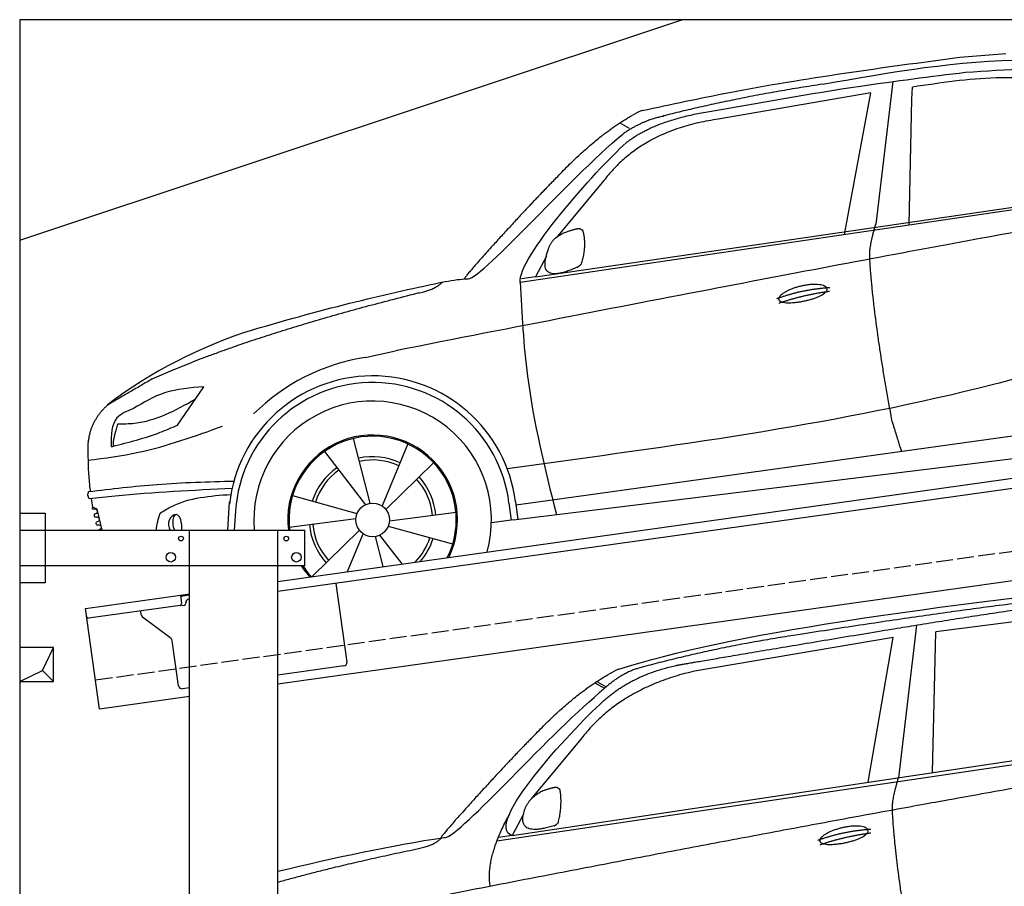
# Model space of a CAD drawing. Extents: x 0 to 5800, y -175 to 4550.
# Tile 2 of 3: x 0 to 2900, y 1997 to 4550. Entities that reach past the tile are written whole.
import ezdxf

# ---------------------------------------------------------------- set-up
doc = ezdxf.new("R2010")
doc.units = 0
doc.header["$LTSCALE"] = 10
doc.header["$MEASUREMENT"] = 0
doc.linetypes.add('GEN3', pattern=[6.25, 5, -1.25])
doc.layers.get('0').update_dxf_attribs({"linetype": 'CONTINUOUS'})
for name, color, linetype in [('3', 6, 'GEN3'), ('BREAKTHROUGH', 1, 'CONTINUOUS'), ('CAR', 1, 'CONTINUOUS')]:
    doc.layers.add(name, color=color, linetype=linetype)
doc.layers.add('AM_0', color=7, linetype='CONTINUOUS', lineweight=30)

# ---------------------------------------------------------------- blocks, each defined once
blk = doc.blocks.new('car_150')
at = {"layer": 'CAR'}
for p, q in [((12096.6, 1708.3), (11989, 1268.4)), ((12090.6, 1271.1), (12150.5, 1682.1)), ((12852.3, 1684.4), (12150.5, 1682.1)), ((11135.2, 1654.5), (11161.3, 1635)), ((11141, 1657.4), (11166.4, 1638.4)), ((12024, 1680.6), (11430.7, 1652.9)), ((11899, 1265.9), (12024, 1680.6)), ((11073.9, 1494.7), (10907.2, 1337.8)), ((10792.4, 1227), (12873.3, 1279.9)), ((10878.7, 1293.9), (10839.1, 1237.2)), ((10839.1, 1237.2), (12874.8, 1292.4)), ((10839.1, 1237.2), (10797.9, 1237.1))]:
    blk.add_line(p, q, dxfattribs=at)
blk.add_arc((11252.1, 1516.2), 174.5, 103.8736, 114.54, dxfattribs=at)
for points, degree in [([(11210.2, 1685.6), (11542.9, 1749.4), (12105.1, 1762), (12930.5, 1747.4)], 3), ([(11740.1, 1722.1), (11497.4, 1715.5), (11268.8, 1681.6)], 2), ([(12704.3, 1733.1), (12355.7, 1743.2), (11740.1, 1722.1)], 2), ([(10930.4, 1515.2), (11065.6, 1627.8), (11179.6, 1674.9)], 2), ([(11268.8, 1681.6), (11213.7, 1673.9), (11145.7, 1624)], 2), ([(11152.7, 1597.4), (11243.5, 1663), (11380.1, 1676.4)], 2), ([(11430.7, 1652.9), (11206.1, 1629.9), (11073.9, 1494.7)], 2), ([(10638.9, 1256.3), (10666.6, 1238), (10970.1, 1510.3), (11145.7, 1624)], 3), ([(10839.1, 1237.2), (10755.1, 1275), (11042.6, 1519.1), (11152.7, 1597.4)], 3), ([(10930.4, 1515.2), (10850.9, 1452.6), (10750.8, 1366.4), (10624.3, 1257.8), (10630.3, 1256.1)], 4), ([(10944.6, 1357.7), (10973.1, 1364.2), (10986, 1363.3)], 2), ([(10986, 1363.3), (10992.2, 1357.4), (10994.7, 1357.3)], 2), ([(10886.5, 1311.8), (10902.2, 1342.5), (10944.6, 1357.7)], 2), ([(10978.5, 1259), (10998.5, 1312.5), (10994.7, 1357.3)], 2), ([(10965.2, 1251), (10843.5, 1229), (10886.5, 1311.8)], 2), ([(10756.8, 1096.7), (10752.3, 1180.2), (10838, 1299.8)], 2), ([(10140.7, 1216.8), (10314.3, 1236.6), (10479.5, 1251.5), (10638.9, 1256.3)], 3), ([(10551.6, 1232.1), (10606.6, 1235.5), (10630, 1255)], 2), ([(10965.2, 1251), (10971.1, 1252.9), (10978.5, 1259)], 2), ([(11959.5, 1175.6), (11961.8, 1206.7), (11989, 1268.4)], 2), ([(10136.8, 1184.9), (10312.9, 1212.3), (10551.6, 1232.1)], 2), ([(12866.3, 1222.8), (11949.2, 1183.9), (10404.4, 1071.4)], 2), ([(11966.3, 684.4), (11947.2, 997.3), (11959.5, 1175.6)], 2), ([(11730.9, 1114.3), (11806, 1132.5), (11889.6, 1128.1)], 2), ([(11736.2, 1100.5), (11810, 1116.4), (11887.9, 1117)], 2)]:
    blk.add_open_spline(points, degree=degree, dxfattribs=at)
for points, degree, knots in [([(11380.1, 1676.4), (11407, 1677.9), (11545.9, 1684.7), (12131.3, 1711.8), (12584.9, 1726.7), (12852.7, 1717.4), (12926.2, 1712.9)], 4, [0.0821318, 0.0821318, 0.0821318, 0.0821318, 0.0821318, 0.258851, 0.508851, 0.6086078, 0.6086078, 0.6086078, 0.6086078, 0.6086078]), ([(11736, 1111.2), (11735, 1119.4), (11755.7, 1136.1), (11838.1, 1157.7), (11931.6, 1126.3), (11845.9, 1093.1), (11761.1, 1092.3), (11737, 1103), (11736, 1111.2)], 5, [0, 0, 0, 0, 0, 0, 0.300106, 0.500106, 0.700106, 1, 1, 1, 1, 1, 1])]:
    blk.add_open_spline(points, degree=degree, knots=knots, dxfattribs=at)
blk = doc.blocks.new('car_150_')
at = {"layer": 'CAR'}
for p, q in [((6993.7, 5277.2), (7129.2, 5288.8)), ((6796.4, 5203.8), (6750.1, 4783)), ((6731.9, 5170.4), (6283.3, 5089.2)), ((6657.9, 4752.4), (6731.9, 5170.4)), ((6853.7, 5152.6), (6855.4, 5188)), ((6848, 4782.8), (6853.7, 5152.6)), ((5993.7, 5075.5), (6021.3, 5060)), ((5703.5, 4603.8), (7806, 4931.3)), ((5748.6, 4619.9), (7887.1, 4949.3)), ((5948.1, 4905.6), (5809.7, 4736.5)), ((5780.5, 4681.2), (5748.6, 4619.9)), ((5748.6, 4619.9), (5707.7, 4614.5)), ((5249.2, 4379.1), (5338.8, 4399.4)), ((4697.5, 4174.8), (4774.2, 4288.5)), ((7646, 4233.7), (5761.2, 3956.2)), ((5689.3, 3904.2), (7721.3, 4169.7)), ((5267.2, 3949.5), (5216.9, 4139.6)), ((5377, 4125.1), (5302.6, 3941.6)), ((5131.5, 4101.3), (5253.2, 3945.1)), ((5313.4, 3931.7), (5452.9, 4070.3)), ((5734.4, 4063.7), (5670.2, 4054.4)), ((4848.5, 3866.9), (4853.3, 3950.1)), ((5228.7, 3918.3), (5038.9, 3969.8)), ((5676.1, 3953), (5682.6, 3903)), ((5695.3, 3956.7), (5702.3, 3904.6)), ((5761.2, 3956.2), (5696.7, 3946.7)), ((4463, 3925.5), (4449.3, 3931.7)), ((4478.1, 3864), (4463, 3925.5)), ((4871, 3924.2), (4867.7, 3867.1)), ((5520.5, 3924.4), (5324.3, 3897.1)), ((5029.4, 3876.7), (5225.5, 3904)), ((5689.3, 3904.2), (5624.9, 3894.7)), ((5693.6, 3903), (5693.4, 3904.4)), ((5236.4, 3869.4), (5098.3, 3732.1)), ((5201.8, 3747.5), (5247.2, 3859.5)), ((5321.2, 3882.8), (5511, 3831.3)), ((5282.7, 3851.6), (5306.1, 3763)), ((5362.6, 3771.4), (5296.6, 3856))]:
    blk.add_line(p, q, dxfattribs=at)
blk.add_circle((5274.9, 3900.5), 49.6, dxfattribs=at)
for centre, radius, start, end in [((6122, 4949.8), 174.5, 111.2882, 121.9546), ((5356.2, 3104.6), 1422.1, 107.8766, 127.519), ((5347.7, 3787.7), 599.5, 99.4563, 135.2463), ((5274.9, 3900.5), 424.2, 7.6054, 174.1435), ((5274.9, 3900.5), 404.6, 7.4461, 176.652), ((5274.9, 3900.5), 350, 344.7595, 185.4081), ((5274.9, 3900.5), 250, 334.2204, 187.3999), ((5274.9, 3900.5), 246.4, 333.6424, 187.5031), ((5274.9, 3900.5), 186.2, 64.7762, 103.2667), ((5274.9, 3900.5), 176.5, 64.6018, 103.1816), ((5274.9, 3900.5), 186.2, 124.7762, 163.2667), ((5274.9, 3900.5), 176.5, 124.6018, 163.1816), ((5274.9, 3900.5), 176.5, 4.6018, 43.1816), ((5274.9, 3900.5), 186.2, 4.7762, 43.2667), ((5274.9, 3900.5), 176.5, 184.6018, 223.1816), ((5274.9, 3900.5), 186.2, 184.7762, 223.2667), ((5274.9, 3900.5), 176.5, 315.6124, 343.1816), ((5274.9, 3900.5), 186.2, 319.3932, 343.2667), ((5274.9, 3900.5), 250, 213.2019, 222.6786), ((5274.9, 3900.5), 246.4, 213.7482, 223.2566), ((5274.9, 3900.5), 350, 217.4387, 217.626)]:
    blk.add_arc(centre, radius, start, end, dxfattribs=at)
for centre, major_axis, ratio, start_param, end_param in [((4699.7, 3882.5), (4.4, -29.4), 0.870747, 3.078863, 5.190641), ((4699.8, 3882.5), (-4.4, 29.6), 0.439627, 4.05108, 8.39242), ((4699.7, 3882.6), (4.4, -29.5), 0.784824, 3.019947, 3.143719)]:
    blk.add_ellipse(centre, major_axis=major_axis, ratio=ratio, start_param=start_param, end_param=end_param, dxfattribs=at)
for points, degree, knots in [([(6058.7, 5112.4), (6144.2, 5131.5), (6453.2, 5200.5), (6766.8, 5245), (6993.6, 5277.2)], 3, [0, 0, 0, 0, 262.813629, 949.636575, 949.636575, 949.636575, 949.636575]), ([(6590.3, 5194.3), (6790.1, 5231.4), (7055.2, 5280.6), (7323.2, 5267.8), (7389.2, 5264.7)], 3, [0, 0, 0, 0, 605.994997, 803.781644, 803.781644, 803.781644, 803.781644]), ([(7010.2, 5233), (7130.8, 5242.4), (7438, 5266.3), (7702.5, 5100), (7863.2, 4999)], 3, [0, 0, 0, 0, 355.261483, 904.814862, 904.814862, 904.814862, 904.814862]), ([(6252.1, 5110.1), (6401.8, 5138.2), (6653.7, 5185.6), (6907.8, 5219.4), (7011, 5233.1)], 3, [0, 0, 0, 0, 456.745059, 768.877533, 768.877533, 768.877533, 768.877533]), ([(7280.4, 5213.4), (7220.4, 5216.3), (7078, 5223.2), (6937, 5200.9), (6855.4, 5188)], 3, [0, 0, 0, 0, 179.578451, 426.729981, 426.729981, 426.729981, 426.729981]), ([(5483, 4604.3), (5494.7, 4606.5), (5516.1, 4610.4), (5537.7, 4612.2), (5547.5, 4613)], 3, [0, 0, 0, 0, 35.619977, 65.088393, 65.088393, 65.088393, 65.088393]), ([(5703.5, 4603.8), (5709.3, 4511.2), (5723.7, 4280), (5781.3, 4055.4), (5815.9, 3920.7)], 3, [0, 0, 0, 0, 277.59112, 693.570767, 693.570767, 693.570767, 693.570767]), ([(6465.7, 4559.3), (6463.6, 4567.3), (6482, 4586.6), (6560.8, 4618.6), (6657.6, 4599.5), (6576.9, 4555.6), (6492.9, 4543.8), (6467.7, 4551.3), (6465.7, 4559.3)], 5, [0, 0, 0, 0, 0, 0, 0.300106, 0.500106, 0.700106, 1, 1, 1, 1, 1, 1]), ([(7654.8, 4478.5), (7470.6, 4420.5), (6844.5, 4223.3), (6193.7, 4129.8), (5734.4, 4063.7)], 3, [0, 0, 0, 0, 579.00444, 1967.110779, 1967.110779, 1967.110779, 1967.110779]), ([(4774.2, 4288.5), (4734.9, 4285.3), (4660.9, 4279.4), (4597.6, 4240.9), (4567.9, 4222.9)], 3, [0, 0, 0, 0, 116.380747, 219.102854, 219.102854, 219.102854, 219.102854]), ([(4521.8, 4177.7), (4538.5, 4177.9), (4619.5, 4178.7), (4691.9, 4219.3), (4749.3, 4251.6)], 3, [0, 0, 0, 0, 49.860743, 241.440865, 241.440865, 241.440865, 241.440865]), ([(4567.9, 4222.9), (4549.3, 4215.3), (4503.1, 4196.4), (4503, 4144.5), (4502.9, 4113.4)], 3, [0, 0, 0, 0, 55.914644, 138.985336, 138.985336, 138.985336, 138.985336]), ([(4435.2, 4069.4), (4484.9, 4076.4), (4620.6, 4095.5), (4749.3, 4143.2), (4831, 4173.4)], 3, [0, 0, 0, 0, 150.106975, 410.193991, 410.193991, 410.193991, 410.193991]), ([(4506.8, 4110.9), (4554.4, 4123.4), (4619.5, 4140.5), (4680.9, 4167.5), (4697.5, 4174.8)], 3, [0, 0, 0, 0, 147.159719, 201.348086, 201.348086, 201.348086, 201.348086]), ([(4434.3, 4093), (4435.5, 4060.6), (4436.9, 4022.1), (4441.6, 3983.8), (4442.4, 3977.7)], 3, [0, 0, 0, 0, 97.108013, 115.616313, 115.616313, 115.616313, 115.616313]), ([(4502.9, 4113.4), (4502.8, 4112.3), (4502.6, 4109.8), (4505.2, 4110.5), (4506.8, 4110.9)], 3, [0, 0, 0, 0, 2.598862, 6.284951, 6.284951, 6.284951, 6.284951]), ([(4437.7, 3977.1), (4505, 3985.7), (4647.1, 4004), (4790.2, 4009.1), (4865.6, 4011.8)], 3, [0, 0, 0, 0, 203.297538, 429.475842, 429.475842, 429.475842, 429.475842]), ([(4439.9, 3955.5), (4438, 3959.3), (4434.5, 3966.3), (4436.7, 3973.7), (4437.7, 3977.1)], 3, [0, 0, 0, 0, 12.224254, 22.465372, 22.465372, 22.465372, 22.465372]), ([(4860.2, 3989.6), (4745.2, 3983.2), (4604.7, 3975.4), (4465.2, 3958.6), (4439.9, 3955.5)], 3, [0, 0, 0, 0, 345.382791, 421.716813, 421.716813, 421.716813, 421.716813]), ([(4648.5, 3915.5), (4659.8, 3922.6), (4721.6, 3961.3), (4796, 3967.3), (4856.8, 3972.2)], 3, [0, 0, 0, 0, 39.727462, 217.617343, 217.617343, 217.617343, 217.617343]), ([(4452, 3925), (4451.6, 3925.3), (4449.8, 3926.3), (4449.6, 3929.2), (4449.4, 3931.1), (4449.3, 3931.7)], 3, [0, 0, 0, 0, 1.427923, 5.828292, 7.478143, 7.478143, 7.478143, 7.478143]), ([(4455.1, 3908.2), (4455.8, 3910.1), (4457.4, 3914.2), (4466.6, 3914.3), (4462.3, 3926.1), (4455.8, 3925.4), (4452, 3925)], 3, [0, 0, 0, 0, 5.656821, 12.3267, 20.012637, 30.346325, 30.346325, 30.346325, 30.346325]), ([(4457.8, 3901.6), (4457.4, 3901.8), (4455.6, 3902.8), (4455.4, 3905.7), (4455.1, 3907.7), (4455.1, 3908.2)], 3, [0, 0, 0, 0, 1.427923, 5.828292, 7.478143, 7.478143, 7.478143, 7.478143]), ([(4461, 3884.9), (4461.7, 3886.7), (4463.2, 3890.7), (4472.4, 3890.8), (4468.1, 3902.7), (4461.5, 3902), (4457.8, 3901.6)], 3, [0, 0, 0, 0, 5.495934, 12.165813, 19.85175, 30.185438, 30.185438, 30.185438, 30.185438]), ([(4463.7, 3878.2), (4463.2, 3878.5), (4461.5, 3879.5), (4461.3, 3882.4), (4461, 3884.3), (4461, 3884.9)], 3, [0, 0, 0, 0, 1.427923, 5.828292, 7.478143, 7.478143, 7.478143, 7.478143]), ([(4467.9, 3864), (4468.3, 3864.8), (4470.3, 3867.4), (4478.3, 3867.4), (4474, 3879.3), (4467.4, 3878.6), (4463.7, 3878.2)], 3, [2.682731, 2.682731, 2.682731, 2.682731, 5.656821, 12.3267, 20.012637, 30.346325, 30.346325, 30.346325, 30.346325])]:
    blk.add_open_spline(points, degree=degree, knots=knots, dxfattribs=at)
for points, degree in [([(6590.3, 5194.3), (6342.2, 5155.3), (6121.6, 5097.1)], 2), ([(6013, 5017.6), (6096.2, 5083.6), (6251.3, 5110.3)], 2), ([(5803.2, 4907.4), (5922.7, 5036.5), (6029.7, 5097.9)], 2), ([(6284.4, 5088.8), (6061.8, 5056.7), (5948.1, 4905.6)], 2), ([(6123.2, 5096.2), (6065.8, 5086.5), (6002.6, 5043)], 2), ([(5547.5, 4613), (5577.3, 4598.4), (5843.2, 4907.6), (6002.6, 5043)], 3), ([(5703.8, 4603.3), (5695, 4674.1), (5922.8, 4934.4), (6013, 5017.6)], 3), ([(5803.2, 4907.4), (5732.5, 4835), (5644.3, 4736.7), (5532.9, 4612.6), (5539.4, 4612.3)], 4), ([(7979.4, 4899), (7725, 4888.3), (5338.8, 4399.4)], 2), ([(5837.6, 4753), (5865, 4763.1), (5877.9, 4763.9)], 2), ([(5877.9, 4763.9), (5884.9, 4758.8), (5887.3, 4759.1)], 2), ([(5883.9, 4659.5), (5901.1, 4713.7), (5887.3, 4759.1)], 2), ([(6732.8, 4687.3), (6731.1, 4718.4), (6750.1, 4783)], 2), ([(5785.9, 4700), (5794.1, 4735.6), (5837.6, 4753)], 2), ([(5871.8, 4649.8), (5747.2, 4591.7), (5785.9, 4700)], 2), ([(6803, 4201), (6743.7, 4508.9), (6732.8, 4687.3)], 2), ([(5871.8, 4649.8), (5877.4, 4652.5), (5883.9, 4659.5)], 2), ([(4919.6, 4458.1), (5131.9, 4523.6), (5319.2, 4569), (5483, 4604.3)], 3), ([(5399.6, 4569.1), (5453.7, 4579.5), (5474.4, 4601.9)], 2), ([(6460.2, 4561.7), (6532.3, 4589.4), (6615.8, 4595.9)], 2), ([(6467.2, 4548.7), (6538.3, 4574), (6615.5, 4584.7)], 2), ([(4622.5, 4310.5), (4903.3, 4440.5), (5399.6, 4569.1)], 2), ([(4622.5, 4310.5), (4492.9, 4233.7)], 1), ([(4492.9, 4233.7), (4430.6, 4178.8), (4434.3, 4093)], 2), ([(4521.8, 4177.7), (4507.9, 4132), (4508.6, 4113.8)], 2), ([(6803, 4201), (6822.6, 4138.3), (6831.4, 4112.8)], 2), ([(4508.6, 4113.8), (4511.9, 4114.1), (4510.2, 4111.7)], 2), ([(4445.5, 3956.2), (4446.7, 3948), (4448, 3939.9), (4449.3, 3931.7)], 3), ([(4637.5, 3865.3), (4639.1, 3881.6), (4643.8, 3898.6), (4648.5, 3915.5)], 3)]:
    blk.add_open_spline(points, degree=degree, dxfattribs=at)

msp = doc.modelspace()

# ---------------------------------------------------------------- linework, layer by layer
for p, q in [((5300, 4550), (0, 4550)), ((0, 4550), (0, 0)), ((0, 3900), (1950, 4550)), ((760, 2895.2), (3238.8, 3243.6)), ((3246, 3214.3), (760, 2864.9)), ((0, 3096.2), (75, 3096.2)), ((75, 3096.2), (75, 2891.2)), ((0, 3046.2), (840, 3046.2)), ((500, 1676.2), (500, 3046.2)), ((760, 6.2), (760, 3046.2)), ((840, 2941.2), (840, 3046.2)), ((3464.7, 2972.4), (760, 2592.2)), ((840, 2941.2), (0, 2941.2)), ((75, 2891.2), (0, 2891.2)), ((930.7, 2888.9), (963.3, 2657.2)), ((193.8, 2815.6), (473.5, 2854.9)), ((473.5, 2854.9), (500, 2858.6)), ((473.5, 2854.9), (477, 2830.2)), ((500, 2854.6), (474.1, 2851)), ((497.9, 2843.2), (500, 2843.5)), ((235.5, 2518.5), (193.8, 2815.6)), ((472.7, 2824.5), (202.9, 2786.6)), ((480.3, 2824.6), (485.3, 2825.3)), ((489.5, 2830.9), (489.4, 2831.9)), ((358, 2796.4), (356.4, 2808.2)), ((445.7, 2726.7), (361.9, 2789.8)), ((468.2, 2587.6), (449.5, 2720.1)), ((954.8, 2645.9), (760, 2618.5)), ((500, 2581.9), (479.5, 2579.1)), ((500, 2555.7), (235.5, 2518.5))]:
    msp.add_line(p, q)
for centre, radius in [((475, 3021.2), 7), ((785, 3021.2), 7), ((445, 2966.2), 14), ((815, 2966.2), 14)]:
    msp.add_circle(centre, radius)
for centre, radius, start, end in [((499.3, 2833.3), 10, 98, 188), ((472, 2829.5), 5, 278, 8), ((479.6, 2829.5), 5, 221.2367, 278), ((484.6, 2830.2), 5, 278, 8), ((202.2, 2791.5), 5, 188, 278), ((367.9, 2797.8), 10, 188, 233), ((439.6, 2718.7), 10, 8, 53), ((953.4, 2655.8), 10, 278, 8), ((478.1, 2589), 10, 188, 278)]:
    msp.add_arc(centre, radius, start, end)
at = {"layer": '3'}
msp.add_line((223.4, 2604.7), (5230.8, 3308.4), dxfattribs=at)
at = {"layer": 'BREAKTHROUGH'}
for p, q in [((67.4, 2633), (100, 2700)), ((0, 2600), (67.4, 2633)), ((67.2, 2632.8), (100, 2600))]:
    msp.add_line(p, q, dxfattribs=at)
msp.add_lwpolyline([(100, 2700), (0, 2700), (0, 2600), (100, 2600)], close=True, dxfattribs=at)

# ---------------------------------------------------------------- block references
at = {"layer": 'AM_0', "rotation": 359.5505213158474}
msp.add_blockref('car_150_', (-4265.8, -782.6), dxfattribs=at)
at = {"layer": 'CAR', "color": 2, "rotation": 6.973897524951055}
msp.add_blockref('car_150', (-9157.9, -397.9), dxfattribs=at)

doc.saveas('drawing.dxf')
